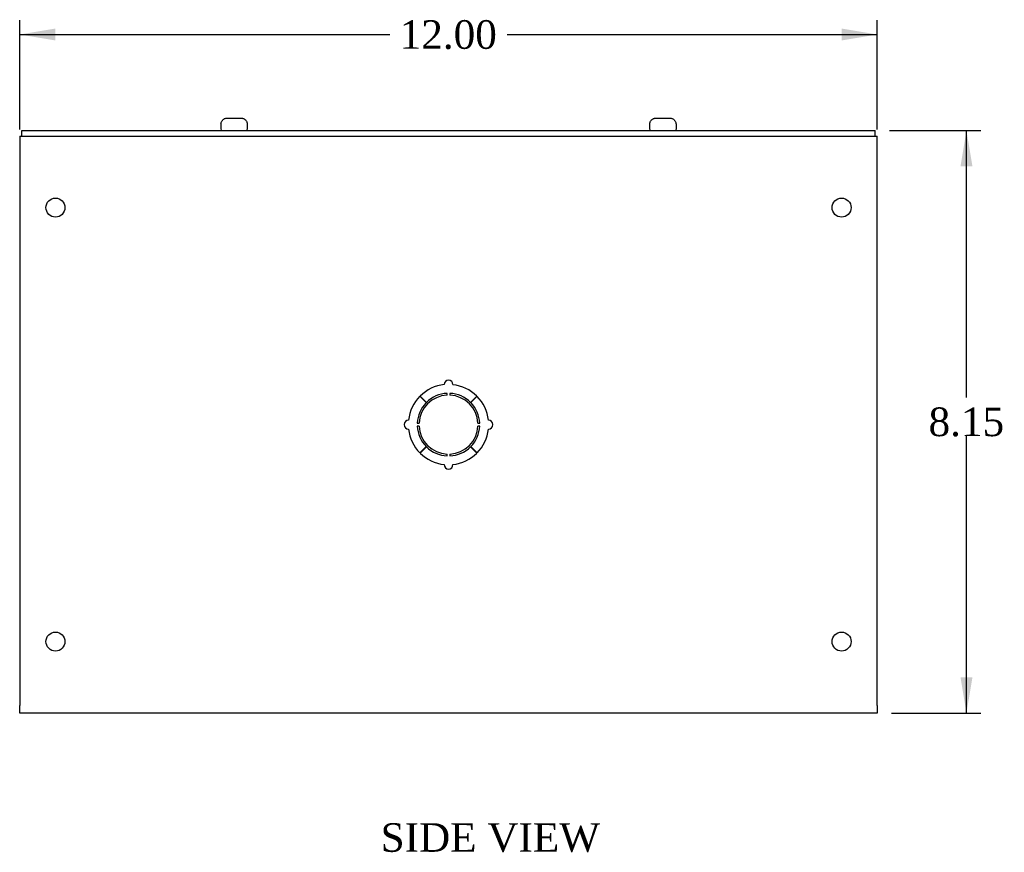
# Model space of a CAD drawing. Header units: inches. Extents: x 0.2 to 77.9, y -0.5 to 51.8.
# Tile 2 of 4: x 42.7 to 56.5, y 18.5 to 30.2. Entities that reach past the tile are written whole.
import ezdxf
from ezdxf.enums import TextEntityAlignment as Align

# ---------------------------------------------------------------- set-up
doc = ezdxf.new("R2010")
doc.units = ezdxf.units.IN
doc.header["$MEASUREMENT"] = 0
for name, color, linetype in [('COM56316-1', 7, 'Continuous'), ('COM70724-1', 7, 'Continuous'), ('Default', 7, 'Continuous'), ('SCS19515', 7, 'Continuous')]:
    doc.layers.add(name, color=color, linetype=linetype)
doc.styles.add('SEACAD_Times_New_Roman', font='times.ttf')
doc.dimstyles.new('HAMMOND_(STH_-_66x44)', dxfattribs={"dimtxt": 0.4, "dimasz": 0.5, "dimexe": 0.2, "dimexo": 0.2, "dimgap": 0.1, "dimtad": 0, "dimtih": 1, "dimtoh": 1, "dimzin": 0, "dimdsep": 46, "dimtxsty": 'SEACAD_Times_New_Roman', "dimblk1": '_SE_FILLED', "dimblk2": '_SE_FILLED', "dimsah": 1, "dimcen": 0.2, "dimadec": 0, "dimazin": 0, "dimtfac": 0.8, "dimtofl": 0, "dimtmove": 0, "dimatfit": 3, "dimfxl": 1, "dimtolj": 1, "dimtzin": 0, "dimarcsym": 0})

# ---------------------------------------------------------------- blocks, each defined once
blk = doc.blocks.new('SE3')
at = {"layer": 'COM56316-1', "color": 7, "linetype": 'Continuous'}
for p, q in [((42.726, 28.604), (54.664, 28.604)), ((42.726, 28.526), (42.726, 28.604)), ((42.726, 28.526), (54.664, 28.526)), ((54.664, 28.526), (54.664, 28.604))]:
    blk.add_line(p, q, dxfattribs=at)
at = {"layer": 'COM70724-1', "color": 7, "linetype": 'Continuous'}
for p, q in [((42.695, 28.526), (42.726, 28.526)), ((42.695, 28.526), (42.695, 28.418)), ((54.664, 28.526), (54.695, 28.526)), ((54.695, 28.418), (54.695, 28.526)), ((42.695, 28.418), (42.695, 20.562)), ((54.695, 20.562), (54.695, 28.418)), ((48.295, 24.886), (48.384, 24.798)), ((48.387, 24.801), (48.299, 24.889)), ((48.675, 24.902), (48.675, 24.927)), ((48.715, 24.927), (48.715, 24.902)), ((49.091, 24.889), (49.003, 24.801)), ((49.006, 24.798), (49.094, 24.886)), ((48.258, 24.51), (48.283, 24.51)), ((48.283, 24.47), (48.258, 24.47)), ((49.107, 24.51), (49.132, 24.51)), ((49.132, 24.47), (49.107, 24.47)), ((48.384, 24.182), (48.295, 24.094)), ((48.299, 24.09), (48.387, 24.179)), ((49.003, 24.179), (49.091, 24.09)), ((49.094, 24.094), (49.006, 24.182)), ((48.675, 24.053), (48.675, 24.078)), ((48.715, 24.078), (48.715, 24.053)), ((42.695, 20.454), (42.695, 20.562)), ((54.695, 20.562), (54.695, 20.454)), ((54.695, 20.454), (42.695, 20.454))]:
    blk.add_line(p, q, dxfattribs=at)
for centre in [(43.195, 27.526), (54.195, 27.526), (43.195, 21.454), (54.195, 21.454)]:
    blk.add_circle(centre, 0.133, dxfattribs=at)
for centre, radius, start, end in [((48.695, 25.049), 0.0625, 0, 180), ((48.695, 24.49), 0.563, 96.3794, 134.75), ((48.695, 24.49), 0.562, 45.25, 83.6206), ((48.695, 24.49), 0.563, 135.25, 173.6206), ((48.695, 24.49), 0.413, 92.7791, 177.2209), ((48.695, 24.49), 0.438, 92.6201, 134.75), ((48.695, 24.49), 0.438, 45.25, 87.3799), ((48.695, 24.49), 0.413, 2.7791, 87.2209), ((48.695, 24.49), 0.562, 6.3794, 44.75), ((48.695, 24.49), 0.438, 135.25, 177.3799), ((48.695, 24.49), 0.438, 2.6201, 44.75), ((48.136, 24.49), 0.0625, 90, 270), ((49.254, 24.49), 0.0625, 270, 90), ((48.695, 24.49), 0.563, 186.3794, 224.75), ((48.695, 24.49), 0.438, 182.6201, 224.75), ((48.695, 24.49), 0.413, 182.7791, 267.2209), ((48.695, 24.49), 0.413, 272.7791, 357.2209), ((48.695, 24.49), 0.438, 315.25, 357.3799), ((48.695, 24.49), 0.562, 315.25, 353.6206), ((48.695, 24.49), 0.438, 225.25, 267.3799), ((48.695, 24.49), 0.438, 272.6201, 314.75), ((48.695, 24.49), 0.562, 225.25, 263.6206), ((48.695, 24.49), 0.562, 276.3794, 314.75), ((48.695, 23.931), 0.0625, 180, 0)]:
    blk.add_arc(centre, radius, start, end, dxfattribs=at)
at = {"layer": 'SCS19515', "color": 7, "linetype": 'Continuous'}
for p, q in [((45.507, 28.689), (45.507, 28.629)), ((45.511, 28.704), (45.508, 28.704)), ((45.602, 28.779), (45.787, 28.779)), ((45.878, 28.704), (45.881, 28.704)), ((45.882, 28.629), (45.882, 28.689)), ((51.508, 28.689), (51.508, 28.629)), ((51.511, 28.704), (51.509, 28.704)), ((51.602, 28.779), (51.788, 28.779)), ((51.879, 28.704), (51.881, 28.704)), ((51.883, 28.629), (51.883, 28.689))]:
    blk.add_line(p, q, dxfattribs=at)
for centre, radius, start, end in [((45.597, 28.689), 0.09, 170.4059, 180), ((45.792, 28.689), 0.09, 0, 9.5941), ((51.598, 28.689), 0.09, 170.4059, 180), ((51.793, 28.689), 0.09, 0, 9.5941), ((45.532, 28.629), 0.025, 180, 270), ((45.857, 28.629), 0.025, 270, 0), ((51.533, 28.629), 0.025, 180, 270), ((51.858, 28.629), 0.025, 270, 0)]:
    blk.add_arc(centre, radius, start, end, dxfattribs=at)
for points in [[(45.511, 28.704), (45.512, 28.709), (45.513, 28.714), (45.517, 28.724), (45.519, 28.729), (45.524, 28.738), (45.528, 28.743), (45.535, 28.751), (45.538, 28.755), (45.547, 28.761), (45.551, 28.764), (45.56, 28.77), (45.565, 28.772), (45.575, 28.775), (45.581, 28.777), (45.591, 28.778), (45.597, 28.779), (45.602, 28.779)], [(45.787, 28.779), (45.793, 28.779), (45.798, 28.778), (45.809, 28.777), (45.814, 28.775), (45.824, 28.772), (45.829, 28.77), (45.838, 28.764), (45.843, 28.761), (45.851, 28.755), (45.855, 28.751), (45.862, 28.743), (45.865, 28.738), (45.87, 28.729), (45.873, 28.724), (45.876, 28.714), (45.878, 28.709), (45.878, 28.704)], [(51.511, 28.704), (51.512, 28.709), (51.514, 28.714), (51.517, 28.724), (51.52, 28.729), (51.525, 28.738), (51.528, 28.743), (51.535, 28.751), (51.539, 28.755), (51.547, 28.761), (51.552, 28.764), (51.561, 28.77), (51.566, 28.772), (51.576, 28.775), (51.581, 28.777), (51.592, 28.778), (51.597, 28.779), (51.602, 28.779)], [(51.788, 28.779), (51.793, 28.779), (51.799, 28.778), (51.809, 28.777), (51.814, 28.775), (51.824, 28.772), (51.829, 28.77), (51.839, 28.764), (51.843, 28.761), (51.851, 28.755), (51.855, 28.751), (51.862, 28.743), (51.865, 28.738), (51.871, 28.729), (51.873, 28.724), (51.877, 28.714), (51.878, 28.709), (51.879, 28.704)]]:
    blk.add_open_spline(points, degree=3, knots=[0, 0, 0, 0, 0.125, 0.125, 0.25, 0.25, 0.375, 0.375, 0.5, 0.5, 0.625, 0.625, 0.75, 0.75, 0.875, 0.875, 1, 1, 1, 1], dxfattribs=at)
blk = doc.blocks.new('DMBLK1040')
at = {"layer": 'Default', "linetype": 'Continuous', "transparency": 16777216}
for points in [[(43.195, 30.032), (42.695, 29.948), (43.195, 29.865)], [(54.195, 30.032), (54.195, 29.865), (54.695, 29.948)]]:
    blk.add_hatch(color=7, dxfattribs=at).paths.add_polyline_path(points)
at = {"layer": 'Default', "color": 7, "linetype": 'Continuous', "transparency": 16777216}
for p, q in [((42.695, 28.618), (42.695, 30.148)), ((54.695, 28.618), (54.695, 30.148)), ((42.695, 29.948), (47.872, 29.948)), ((49.517, 29.948), (54.695, 29.948))]:
    blk.add_line(p, q, dxfattribs=at)
at = {"layer": 'Default', "color": 7, "linetype": 'Continuous', "transparency": 16777216, "style": 'SEACAD_Times_New_Roman'}
blk.add_text('12.00', height=0.4, dxfattribs=at).set_placement((48.012, 30.148), align=Align.TOP_LEFT)
blk = doc.blocks.new('_SE_FILLED')
at = {"color": 0}
blk.add_line((0, 0), (-1, 0), dxfattribs=at)
blk.add_solid([(0, 0), (-1, -0.1665), (-1, 0.1665), (0, 0)], dxfattribs=at)
blk = doc.blocks.new('DMBLK1041')
at = {"layer": 'Default', "linetype": 'Continuous', "transparency": 16777216}
for points in [[(56.026, 28.104), (55.942, 28.604), (55.859, 28.104)], [(56.026, 20.954), (55.859, 20.954), (55.942, 20.454)]]:
    blk.add_hatch(color=7, dxfattribs=at).paths.add_polyline_path(points)
at = {"layer": 'Default', "color": 7, "linetype": 'Continuous', "transparency": 16777216}
for p, q in [((54.864, 28.604), (56.142, 28.604)), ((55.942, 24.869), (55.942, 28.604)), ((55.942, 20.454), (55.942, 24.329)), ((54.895, 20.454), (56.142, 20.454))]:
    blk.add_line(p, q, dxfattribs=at)
at = {"layer": 'Default', "color": 7, "linetype": 'Continuous', "transparency": 16777216, "style": 'SEACAD_Times_New_Roman'}
blk.add_text('8.15', height=0.4, dxfattribs=at).set_placement((55.412, 24.729), align=Align.TOP_LEFT)

msp = doc.modelspace()

# ---------------------------------------------------------------- block references
at = {"layer": 'Default'}
msp.add_blockref('SE3', (0, 0), dxfattribs=at)

# ---------------------------------------------------------------- texts
at = {"layer": 'Default', "color": 7, "linetype": 'Continuous', "style": 'SEACAD_Times_New_Roman'}
msp.add_text('SIDE VIEW', height=0.4, dxfattribs=at).set_placement((47.745, 18.913), align=Align.TOP_LEFT)

# ---------------------------------------------------------------- dimensions: what is measured, and where the dimension line sits
at = {"layer": 'Default', "color": 7, "linetype": 'Continuous'}
for base, p1, p2, angle, picture, middle in [((42.695, 29.948), (42.695, 28.418), (54.695, 28.418), 0, 'DMBLK1040', (48.695, 29.948)), ((55.942, 20.454), (54.695, 20.454), (54.664, 28.604), 90.2179, 'DMBLK1041', (55.942, 24.529))]:
    dim = msp.add_linear_dim(base=base, p1=p1, p2=p2, angle=angle, text='\\A1;<>', dimstyle='HAMMOND_(STH_-_66x44)', dxfattribs=at)
    dim.commit()
    dim.dimension.update_dxf_attribs({"geometry": picture, "text_midpoint": middle, "dimtype": 161})

doc.saveas('drawing.dxf')
